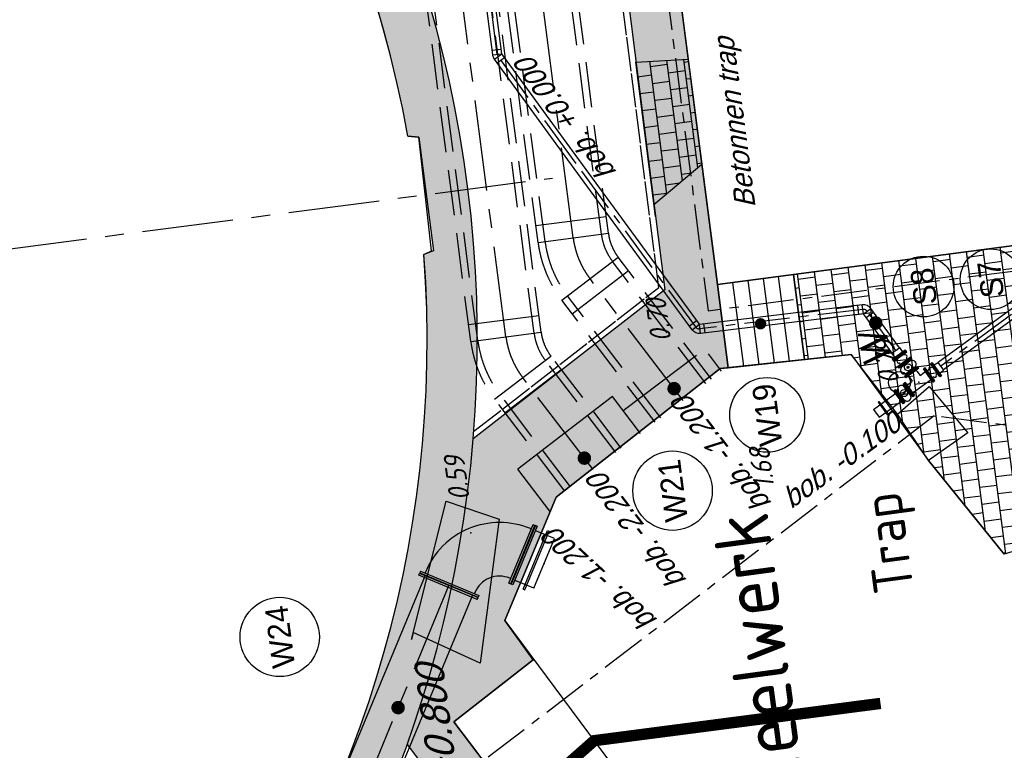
# Model space of a CAD drawing. Extents: x 117893332 to 118394757, y 454959407 to 455669244.
# Tile 190 of 256: x 118210582 to 118227930, y 455223576 to 455236445. Entities that reach past the tile are written whole.
import ezdxf
from ezdxf.enums import TextEntityAlignment as Align

# ---------------------------------------------------------------- set-up
doc = ezdxf.new("R2010")
doc.units = 0
doc.header["$LTSCALE"] = 200
for name, pattern in [('DASHED', [19.05, 12.7, -6.35]), ('Tauw_HIDDEN2', [5.6, 4, -1.6]), ('Tauw_L_Center1', [13, 8, -1.67, 1.66, -1.67]), ('Tauw_L_Center2', [6.499, 4, -0.833, 0.833, -0.833]), ('TAUW_OPSLUITBAND_mm', [3.2, 3, -0.2]), ('Tauw_Stramien', [13, 8, -1.67, 1.66, -1.67])]:
    doc.linetypes.add(name, pattern=pattern)
doc.layers.get('0').update_dxf_attribs({"linetype": 'CONTINUOUS'})
for name, color, linetype in [('EL_N_A_EB00----REVISIE~-_-----', 1, 'CONTINUOUS'), ('KABELLOOP', 6, 'CONTINUOUS'), ('LEIDINGLOOP', 6, 'CONTINUOUS'), ('TOPOD22', 6, 'CONTINUOUS'), ('ZU_B_-_AL999---LW_bet1000-125_gw__18_^200~N_-----', 1, 'CONTINUOUS'), ('ZU_B_-_AL999---LW_bet1000-125_gw__20_^200~M_-----', 1, 'CONTINUOUS'), ('ZU_B_-_EL999---LD_pvc160_vbr11~H_-----', 1, 'Tauw_L_Center2'), ('ZU_B_-_EL999---LW_bet1000-125_gw~H_-----', 1, 'Tauw_L_Center1'), ('ZU_B_-_EL999---LW_bet1000-125_gw~W_-----', 8, 'Tauw_HIDDEN2'), ('ZU_B_-_JB00----ZME_tekst__50_^200~-_-----', 2, 'CONTINUOUS'), ('ZU_B_-_MB0090--MAAIVELD_DUN~-_001--', 1, 'CONTINUOUS'), ('ZU_B_-_ML999---LW_bet1000-125_gw__20_^200~M_-----', 1, 'CONTINUOUS'), ('ZU_B_-_XX------extern-TEK-T19', 231, 'CONTINUOUS'), ('ZU_B_A_EL990---L__GY-FM150_pn10~W_-----', 9, 'CONTINUOUS'), ('ZU_B_A_EL999---L__GY-AFSLUITER-150_pn10~W_-----', 9, 'CONTINUOUS'), ('ZU_B_D_EB00----ONDERDEEL~-_-----', 7, 'CONTINUOUS'), ('ZU_B_N_MB00X---ALG_Stramien~-_-----', 6, 'Tauw_Stramien'), ('ZU_N_-_AB00--E-BETON__18_^200~-_-----', 7, 'CONTINUOUS'), ('ZU_N_-_AL999---LS_pvc160_vbr11__20_^200~M_-----', 7, 'CONTINUOUS'), ('ZU_N_-_AL999---LS_pvc160_zbr34__18_^200~N_-----', 7, 'CONTINUOUS'), ('ZU_N_-_AL999---LS_pvc160_zbr34__20_^200~M_-----', 7, 'CONTINUOUS'), ('ZU_N_-_AL999---LW_gvk900_pgr05__18_^200~N_-----', 7, 'CONTINUOUS'), ('ZU_N_-_AL999---LW_gvk900_vgr05__20_^200~M_-----', 7, 'CONTINUOUS'), ('ZU_N_-_EL999---LB_PE-110_sdr00~H_-----', 2, 'Tauw_L_Center2'), ('ZU_N_-_EL999---LS_pvc160_vbr11~H_-----', 2, 'Tauw_L_Center2'), ('ZU_N_-_EL999---LS_pvc160_vbr11~W_-----', 8, 'CONTINUOUS'), ('ZU_N_-_EL999---LS_pvc160_zbr34~H_-----', 2, 'Tauw_L_Center2'), ('ZU_N_-_EL999---LS_pvc160_zbr34~W_-----', 8, 'CONTINUOUS'), ('ZU_N_-_EL999---LW_gvk900_pgr05~H_-----', 2, 'Tauw_L_Center1'), ('ZU_N_-_EL999---LW_gvk900_pgr05~W_-----', 2, 'CONTINUOUS'), ('ZU_N_-_ML999---LS_pvc160_vbr11__20_^200~M_-----', 7, 'CONTINUOUS'), ('ZU_N_-_ML999---LS_pvc160_zbr34__20_^200~M_-----', 7, 'CONTINUOUS'), ('ZU_N_-_ML999---LW_gvk900_vgr05__20_^200~M_-----', 7, 'CONTINUOUS'), ('ZU_N_-_TVRH----tekst__25_^200~-_-----', 253, 'CONTINUOUS'), ('ZU_N_A_EB00--E-BETON~-_-----', 7, 'CONTINUOUS'), ('ZU_N_A_EL990---LW_GY-FM900_pn10~W_-----', 8, 'CONTINUOUS'), ('ZU_N_A_EL999---L__GY-AFSLUITER-150_pn10~W_-----', 8, 'CONTINUOUS'), ('ZU_N_A_EL999---L__GY-PEvv150-160_pn10~W_-----', 8, 'CONTINUOUS'), ('ZU_N_A_EL999---L__GY-RU-NT-150_pn10~W_-----', 8, 'CONTINUOUS'), ('ZU_N_A_EL999---LW_GY-DN900_pn10~W_-----', 8, 'CONTINUOUS'), ('ZU_N_A_EL999---LW_GY-Q900_pn10~W_-----', 8, 'CONTINUOUS'), ('ZU_N_A_EV00----_Opsluitband_100x200~Z_-----', 253, 'TAUW_OPSLUITBAND_mm'), ('ZU_N_A_EV02----_kant verharding ov betontegels-halfsteensverband~k_-----', 253, 'CONTINUOUS'), ('ZU_N_A_HV01----_arcering verharding gv asfalt~v_-----', 253, 'CONTINUOUS'), ('ZU_N_A_HV01----_arcering verharding ov grind~v_-----', 253, 'CONTINUOUS'), ('ZU_N_A_HV02----_arcering verharding ov betontegels-halfsteensverband~v_-----', 253, 'CONTINUOUS'), ('ZU_N_A_HV02----molgoot ov betonstraatsteen~v_-----', 253, 'CONTINUOUS'), ('ZU_N_A_HV02AAR-_arcering verharding ov betontegels-halfsteensverband~s_-----', 253, 'CONTINUOUS')]:
    doc.layers.add(name, color=color, linetype=linetype)
doc.layers.add('INFO', color=6, linetype='CONTINUOUS', plot=False)
doc.styles.add('ISO', font='ISO')
doc.styles.add('ROMANS', font='romans')
doc.styles.add('TAUW-ISOCP', font='tcb_isocp.shx')
doc.styles.add('tcb_isocp', font='tcb_isocp.shx')
pattern_1 = [(97.4163, (118248804.68, 455213277.58), (-297.4903, -38.7234), []), (187.4163, (118248804.68, 455213277.58), (38.7234, -297.4903), [300, -300]), (187.4163, (118248785.3, 455213426.33), (38.7234, -297.4903), [-300, 300])]

# ---------------------------------------------------------------- blocks, each defined once
blk = doc.blocks.new('meAF150T-Z')
for p, q in [((-210, 104), (-207, 108)), ((-210, -104), (-210, 104)), ((-207, 108), (-207, 142)), ((-207, 142), (-191, 142)), ((-207, -108), (-207, 108)), ((-191, 142), (-191, -142)), ((-186, 91), (-175, 89)), ((-175, 89), (-175, -81)), ((-35, 89), (-24, 91)), ((-35, 89), (-35, -81)), ((-19, -142), (-19, 142)), ((-19, 142), (-3, 142)), ((-3, 142), (-3, 108)), ((-3, 108), (-3, -108)), ((-3, 108), (0, 104)), ((0, 104), (0, -104)), ((-207, -108), (-210, -104)), ((-207, -142), (-207, -108)), ((-191, -142), (-207, -142)), ((-175, -89), (-186, -91)), ((-24, -91), (-35, -89)), ((-3, -142), (-19, -142)), ((0, -104), (-3, -108)), ((-3, -108), (-3, -142))]:
    blk.add_line(p, q)
blk.add_lwpolyline([(-120, 15), (-90, 15), (-90, -15), (-120, -15)], close=True)
blk.add_circle((-105, 0), 61.8)
for centre, radius, start, end in [((-185, 97), 6, 180, 256.3995), ((-105, 89), 70, 0, 180), ((-25, 97), 6, 283.6005, 0), ((-185, -97), 6, 103.6005, 180), ((-105, -81), 70, 180, 0), ((-25, -97), 6, 0, 76.3995)]:
    blk.add_arc(centre, radius, start, end)
for p in [(-210, 0), (-105, 159), (0, 0)]:
    blk.add_point(p)
blk = doc.blocks.new('_PE150160')
at = {"color": 0}
for p, q in [((0, 104.5), (0, -104.5)), ((3, 142.5), (3, -142.5)), ((19, 142.5), (3, 142.5)), ((19, 142.5), (19, -142.5)), ((19, 85), (106, 85)), ((39, 85), (19, 85)), ((106, 85), (106, -85)), ((19, -142.5), (3, -142.5)), ((19, -85), (106, -85)), ((39, -85), (19, -85))]:
    blk.add_line(p, q, dxfattribs=at)
blk.add_point((0, 0), dxfattribs=at)
blk = doc.blocks.new('_NT1-150')
at = {"color": 0}
for p, q in [((0, 142.5), (0, -142.5)), ((0, 142.5), (18, 142.5)), ((18, 142.5), (18, -142.5)), ((18, 75), (47, 75)), ((103, 75), (132, 75)), ((132, 142.5), (132, -142.5)), ((132, 142.5), (150, 142.5)), ((150, 142.5), (150, -142.5)), ((0, -142.5), (18, -142.5)), ((18, -75), (47, -75)), ((103, -75), (132, -75)), ((132, -142.5), (150, -142.5))]:
    blk.add_line(p, q, dxfattribs=at)
for centre, start, end in [((75, 75), 0, 180), ((75, -75), 180, 0)]:
    blk.add_arc(centre, 28, start, end, dxfattribs=at)
for p in [(0, 0), (150, 0)]:
    blk.add_point(p, dxfattribs=at)
blk = doc.blocks.new('_TFNW900')
at = {"color": 0}
for p, q in [((-37.5, 557.5), (-5, 557.5)), ((-37.5, -557.5), (-37.5, 557.5)), ((-5, 507), (-5, 557.5)), ((-37.5, 475), (-36.5, 475)), ((0, 502), (-5, 507)), ((0, -502), (0, 502)), ((-37.5, -475), (-36.5, -475)), ((0, -502), (-5, -507)), ((-5, -557.5), (-5, -507)), ((-37.5, -557.5), (-5, -557.5))]:
    blk.add_line(p, q, dxfattribs=at)
blk.add_point((0, 0), dxfattribs=at)
blk = doc.blocks.new('FNZ900')
for p, q in [((-557.5, 37.5), (557.5, 37.5)), ((-557.5, 37.5), (-557.5, 5)), ((-557.5, 5), (557.5, 5)), ((-502, 0), (502, 0)), ((-472.5, 57.5), (-472.5, 37.5)), ((472.5, 57.5), (472.5, 37.5)), ((557.5, 37.5), (557.5, 5))]:
    blk.add_line(p, q)
blk.add_point((0, 0))
blk = doc.blocks.new('_QNW900s')
for radius in [1415, 470]:
    blk.add_arc((942.5, -942.5), radius, 90, 180)
blk.add_point((0, 0))
at = {"rotation": 90}
blk.add_blockref('FNZ900', (1000, 0), dxfattribs=at)
blk.add_blockref('FNZ900', (0, -1000))
blk = doc.blocks.new('_FMNW900(400)')
at = {"color": 0}
for p, q in [((133.75, 557.5), (133.75, -557.5)), ((166.25, 557.5), (133.75, 557.5)), ((166.25, 557.5), (166.25, -557.5)), ((362.5, -557.5), (362.5, 557.5)), ((362.5, 557.5), (395, 557.5)), ((395, -557.5), (395, 557.5)), ((0, 472.5), (0, -472.5)), ((0, 472.5), (342.5, 472.5)), ((342.5, 472.5), (362.5, 472.5)), ((400, -502), (400, 502)), ((0, -472.5), (342.5, -472.5)), ((342.5, -472.5), (362.5, -472.5)), ((166.25, -557.5), (133.75, -557.5)), ((362.5, -557.5), (395, -557.5))]:
    blk.add_line(p, q, dxfattribs=at)
for p in [(0, 0), (400, 0)]:
    blk.add_point(p, dxfattribs=at)
blk = doc.blocks.new('FNZ150')
for p, q in [((-142.5, 19), (142.5, 19)), ((-142.5, 19), (-142.5, 3)), ((-142.5, 3), (142.5, 3)), ((-104.5, 0), (104.5, 0)), ((-85, 39), (-85, 19)), ((85, 39), (85, 19)), ((142.5, 19), (142.5, 3))]:
    blk.add_line(p, q)
blk.add_point((0, 0))
blk = doc.blocks.new('_T150-150')
for p, q in [((-85, 181), (-85, 85)), ((85, 181), (85, 85)), ((-181, 85), (-85, 85)), ((85, 85), (181, 85)), ((-181, -85), (181, -85))]:
    blk.add_line(p, q)
blk.add_point((0, 0))
for p, rotation in [((0, 220), 180), ((-220, 0), 270), ((220, 0), 90)]:
    blk.add_blockref('FNZ150', p, dxfattribs=dict(rotation=rotation))
blk = doc.blocks.new('45')
at = {"linetype": 'Continuous'}
blk.add_circle((0, 0), 0.767, dxfattribs=at)
at = {"linetype": 'Continuous', "style": 'ROMANS'}
blk.add_text('w', height=3, rotation=180, dxfattribs=at).set_placement((-1.41, -0.217))
blk = doc.blocks.new('A$C051E189E')
at = {"layer": 'LEIDINGLOOP', "linetype": 'DASHED', "const_width": 200}
blk.add_lwpolyline([(-16327, -21637), (32378, -21637), (36081, -27122), (36081, -32210)], dxfattribs=at)
blk = doc.blocks.new('A$C6DFC50BF')
at = {"layer": 'KABELLOOP', "linetype": 'DASHED', "const_width": 200}
blk.add_lwpolyline([(-16327, -21637), (32378, -21637), (36081, -27122), (36081, -32210)], dxfattribs=at)

msp = doc.modelspace()

# ---------------------------------------------------------------- hatches: boundary and pattern name
at = {"layer": 'ZU_N_A_HV01----_arcering verharding gv asfalt~v_-----'}
h = msp.add_hatch(dxfattribs=at)
h.set_pattern_fill('ASFALT', color=256, scale=3000)
h.set_pattern_definition([(157.41631, (118248804.68, 455213277.6), (-144.0122, -346.24485), []), (217.41631, (118248804.68, 455213277.6), (227.85075, -297.8406), [])])
h.paths.add_polyline_path([(118253562.5, 455173882.8, -0.413671), (118245855.8, 455163886.8), (118232779.4, 455162183.4, -0.2396014), (118226539.3, 455164396.4), (118222931.6, 455163926.7), (118222383.7, 455168135.5), (118218106.9, 455167574.6), (118214434.7, 455164219.5), (118215506.4, 455155986.2), (118286398.3, 455165214), (118285827.7, 455169598.1), (118269443.6, 455167465.5, -0.4142136), (118257765.8, 455176453.3), (118256227.9, 455188268.7, -0.4142136), (118265215.7, 455199946.5), (118292266.1, 455203467.5), (118291600.1, 455208584.4), (118288512.1, 455208182.4, -0.4142136), (118286360.3, 455209838.5), (118282082.5, 455242702.4), (118277103.6, 455242054.3, -0.4142136), (118269661, 455247782.5), (118267518.7, 455264240.6), (118262945.7, 455263645.4), (118267639.6, 455227475.9), (118267223.1, 455227422), (118267223.1, 455227421.8), (118252708.4, 455225559), (118252749.8, 455225241.2), (118251437.4, 455225070.9), (118250715, 455230620.6), (118243327.3, 455287376.9), (118243629.7, 455287416.2), (118243124.4, 455290872.4), (118240928.7, 455307740.1, -0.4142135), (118245603.8, 455313814.3), (118274546.5, 455317581.7), (118274030.2, 455321548.3), (118245583.3, 455317845.4, -0.4142136), (118239509, 455322520.5), (118233549.8, 455368302.3, 0.4142136), (118222813.3, 455376565.6), (118207809.9, 455374612.7, 0.4142136), (118199546.6, 455363876.2), (118205505.9, 455318094.4, -0.4142124), (118200830.9, 455312020.1), (118163460.6, 455307155.6), (118165370.9, 455292480.2), (118168069.6, 455292831.5), (118168020.6, 455293207.6, -0.4142129), (118177008.5, 455304885.4), (118193278.4, 455307003.2, -0.1343417), (118196112.3, 455306610.7), (118204322.8, 455303093.5), (118205538.1, 455305921.5, -0.2648124), (118209818.1, 455309156.2), (118230144.2, 455311802, -0.4142136), (118236218.5, 455307127), (118240860.1, 455271468.1, -0.4142136), (118236185, 455265393.9), (118214173, 455262528.6), (118214897.7, 455256960.6, -0.4142136), (118212810.3, 455254248.5), (118211683.3, 455254101.8), (118212034, 455251407.1), (118215577.2, 455248630.1), (118219142.1, 455249094.1), (118218436.6, 455254511.8, -0.4142294), (118220524, 455257224), (118236969.8, 455259364.7, -0.414213), (118243044, 455254689.7), (118246252.7, 455230039.7)])
h.paths.add_polyline_path([(118261528.7, 455214269.2, -0.4142136), (118263616.1, 455216981.4), (118275257.9, 455218496.7, -0.4142136), (118277970, 455216409.4), (118278976.7, 455208675.7, -0.4142136), (118276889.3, 455205963.6), (118274097.8, 455205600.3, -0.4142136), (118272506.4, 455206825.1), (118272485.3, 455206987.6), (118269242.6, 455206565.5), (118269263.8, 455206403, -0.4142136), (118268038.9, 455204811.6), (118265247.5, 455204448.2, -0.4142136), (118262535.4, 455206535.6)], flags=16)
h.paths.add_polyline_path([(118241537.9, 455300913.5), (118240100, 455300726.2), (118239912.7, 455302164.1), (118241350.6, 455302351.4)], flags=16)
h.paths.add_polyline_path([(118240440.7, 455309039.9), (118239002.9, 455308852.6), (118238815.6, 455310290.4), (118240253.4, 455310477.7)], flags=16)
h.paths.add_polyline_path([(118229627.9, 455315768.6), (118215546.7, 455313935.7, -0.4142136), (118209472.4, 455318610.7), (118204138, 455359592.1, -0.4142395), (118213125.7, 455371270.9), (118217290.6, 455371813, -0.4142136), (118228968.4, 455362825.1), (118234303, 455321842.8, -0.4142136)], flags=16)
h.paths.add_polyline_path([(118229573.7, 455316185), (118215492.5, 455314352.1, -0.4142136), (118209888.9, 455318664.9), (118204554.5, 455359646.4, -0.41424), (118213180, 455370854.4), (118217344.8, 455371396.5, -0.4142136), (118228551.9, 455362770.9), (118233886.5, 455321788.6, -0.4142136)], flags=0)
h.paths.add_polyline_path([(118232786.1, 455366810.1), (118231546.6, 455366648.6), (118231359.3, 455368086.5), (118232598.8, 455368248)], flags=0)
at = {"layer": 'ZU_N_A_HV01----_arcering verharding ov grind~v_-----'}
h = msp.add_hatch(dxfattribs=at)
h.set_pattern_fill('BETONTEGELSHALF', color=256, scale=1200)
h.set_pattern_definition([(97.4163, (118248804.68, 455213277.6), (-356.9884, -46.4681), [360, 0]), (187.4163, (118248804.68, 455213277.6), (-46.4681, 356.9884), [360, -360]), (187.4163, (118248424.45, 455213409.6), (-46.4681, 356.9884), [360, -360]), (97.4163, (118248626.18, 455213254.35), (-356.9884, -46.4681), [360, 0])])
h.paths.add_polyline_path([(118200802, 455302420.9), (118198511.6, 455303421.6), (118199145.9, 455304854.2), (118198306.6, 455305213.8), (118197382.4, 455303095.1, 0.4192254), (118170441.8, 455289326.6), (118168557.7, 455289081.4), (118169614.5, 455280963), (118170454.8, 455281078.3, -53.7292087), (118170651.4, 455279579.4), (118169809.3, 455279466.3), (118169870.2, 455278998.2, 0.3918791), (118192972.4, 455261879.9, 0.0746823), (118199066.6, 455263484), (118200598.7, 455251713.6, 0.074943), (118194298.8, 455251694.8, 0.1709836), (118181916.1, 455245069.7), (118180796.6, 455245862.4), (118180020.8, 455244852.2), (118178738.2, 455243182.2), (118179783.3, 455242311.6, 0.413518), (118185962.3, 455213107, 0.1098393), (118194551, 455209880.8), (118195081.3, 455205807.1), (118193855.9, 455205647.6), (118193809.7, 455205117.1, 0.3611199), (118177310.3, 455183679.5), (118176809.2, 455183499), (118177283.5, 455179855.7), (118177814, 455179809.5, 0.3611199), (118199251.6, 455163310.1), (118199432.1, 455162809), (118203075.4, 455163283.3), (118203121.6, 455163813.8, 0.3611199), (118219621.1, 455185251.4), (118220122.1, 455185431.9), (118219647.8, 455189075.2), (118219117.3, 455189121.4, 0.3611199), (118197679.7, 455205620.9), (118197499.2, 455206121.9), (118196271.2, 455205962), (118195779, 455209743.5, 0.0471511), (118199755.8, 455209792, 0.3598318), (118218572.7, 455229059.5, 0.3785073), (118201837.6, 455251492.7), (118201348.9, 455255247.4), (118201348.9, 455255247.4), (118200697, 455260255.2), (118200207.5, 455264015.7, 0.5816597), (118202100, 455300845.4), (118203062.9, 455303176.3), (118201413.1, 455303897)])
h.paths.add_polyline_path([(118217422.5, 455234392.4), (118217614.8, 455234374.6), (118217870.6, 455232375.2), (118217704.9, 455232307.2, -0.3827551), (118201191.5, 455210894.1), (118201189.2, 455210733.2), (118199170, 455210456.3), (118199070.5, 455210630.6, -0.3827127), (118177563.8, 455227173.4), (118177396.8, 455227173.2), (118177112.6, 455229235.6), (118177280, 455229303.8, -0.1750201), (118180975.6, 455242489.7), (118179978.9, 455243320.1), (118180983, 455244627.6), (118182048.4, 455243873.2, -0.1731812), (118193877.8, 455250727.9), (118193890.4, 455250849.7), (118196004.5, 455251155), (118196021.4, 455251034.8, -0.3835888)], flags=16)
h.paths.add_polyline_path([(118196897.8, 455205136), (118197059.6, 455204686.6, -0.3794767), (118218373, 455188282.8), (118218848.8, 455188241.4), (118219136.2, 455186033.4), (118218686.8, 455185871.5, -0.3794767), (118202283, 455164558.2), (118202241.6, 455164082.3), (118200033.6, 455163794.9), (118199871.7, 455164244.3, -0.3794767), (118178558.4, 455180648.1), (118178082.5, 455180689.5), (118177795.1, 455182897.6), (118178244.5, 455183059.4, -0.3794767), (118194648.3, 455204372.8), (118194689.7, 455204848.6)], flags=16)
at = {"layer": 'ZU_N_A_HV02----_arcering verharding ov betontegels-halfsteensverband~v_-----'}
h = msp.add_hatch(dxfattribs=at)
h.set_pattern_fill('TEGELS', color=256, scale=1200, style=0)
h.set_pattern_definition(pattern_1)
h.paths.add_polyline_path([(118224214.6, 455231957.2), (118224409.7, 455230458.2), (118225229, 455230546.4), (118226594.1, 455228682), (118227930, 455227029.9, -0.0104397), (118229634, 455227524.8), (118229628.4, 455227549.1), (118229056.7, 455231940.9), (118238694.7, 455233195.5), (118238608.7, 455233855.8), (118232603.6, 455233063.7)])
at = {"layer": 'ZU_N_A_HV02----molgoot ov betonstraatsteen~v_-----'}
h = msp.add_hatch(dxfattribs=at)
h.set_pattern_fill('BRICK', color=256, scale=33.07086)
h.set_pattern_definition([(97.41631, (118248804.68, 455213277.58), (-208.2432, -27.10636), []), (187.4163, (118248804.68, 455213277.6), (54.2127, -416.4864), [210, -210]), (187.4163, (118248777.57, 455213485.83), (54.2127, -416.4864), [-210, 210])])
h.paths.add_polyline_path([(118236130.8, 455265810.4), (118213702.3, 455262890.9), (118213756.5, 455262474.4), (118214481.2, 455256906.4, -0.4142136), (118212756.1, 455254665), (118211212.6, 455254464), (118211639.7, 455251182.5), (118215456.8, 455248190.8), (118219612.8, 455248731.8), (118218853.1, 455254566, -0.4142295), (118220578.2, 455256807.5), (118237024, 455258948.2, -0.4142136), (118242627.6, 455254635.5), (118245836.2, 455229985.5), (118253115.1, 455174065.7, -0.4217249), (118245799.5, 455164303), (118232725.2, 455162599.9, -0.2477246), (118226700.8, 455164841), (118223293.5, 455164399.8), (118222746, 455168606.4), (118217921.3, 455167973.9), (118213990, 455164382.1), (118215144.2, 455155515.5), (118286452.5, 455164797.5), (118286398.3, 455165214), (118215506.4, 455155986.2), (118214434.7, 455164219.5), (118218106.9, 455167574.6), (118222383.7, 455168135.5), (118222931.6, 455163926.7), (118226539.3, 455164396.4, 0.2396014), (118232779.4, 455162183.4), (118245855.8, 455163886.8, 0.413671), (118253562.5, 455173882.8), (118246252.7, 455230039.7), (118243044, 455254689.7, 0.414213), (118236969.8, 455259364.7), (118220524, 455257224, 0.4142294), (118218436.6, 455254511.8), (118219142.1, 455249094.1), (118215577.2, 455248630.1), (118212034, 455251407.1), (118211683.3, 455254101.8), (118212810.3, 455254248.5, 0.4142136), (118214897.7, 455256960.6), (118214173, 455262528.6), (118236185, 455265393.9, 0.4142136), (118240860.1, 455271468.1), (118236218.5, 455307127, 0.4142136), (118230144.2, 455311802), (118209818.1, 455309156.2, 0.2648124), (118205538.1, 455305921.5), (118204322.8, 455303093.5), (118196112.3, 455306610.7, 0.1343417), (118193278.4, 455307003.2), (118177008.5, 455304885.4, 0.4142129), (118168020.6, 455293207.6), (118168069.6, 455292831.5), (118168486.1, 455292885.7), (118168437.1, 455293261.8, -0.4142129), (118177062.7, 455304468.9), (118193332.6, 455306586.7, -0.1343417), (118195946.9, 455306224.6), (118199133.4, 455304859.6), (118204543.5, 455302542), (118205924.4, 455305755.6, -0.2648231), (118209872.9, 455308739.8), (118222173, 455310340.9), (118230198.4, 455311385.5, -0.4142144), (118235802, 455307072.8), (118240443.6, 455271413.9, -0.4142136)])
h = msp.add_hatch(dxfattribs=at)
h.set_pattern_fill('TEGELS', color=256, scale=1200)
h.set_pattern_definition([(97.4163, (118248804.68, 455213277.58), (-297.4903, -38.7234), []), (187.4163, (118248804.68, 455213277.58), (38.7234, -297.4903), [300, -300]), (187.4163, (118248785.3, 455213426.33), (38.7234, -297.4903), [-300, 300])])
h.paths.add_polyline_path([(118219035.7, 455254957.2), (118218991, 455254951.2, 0.0495672), (118219002.2, 455254585.5), (118219781, 455248602.4), (118220765.3, 455241070.4), (118221948.9, 455231686), (118218572.7, 455229059.5, -0.0653972), (118217407, 455223679.5), (118219731.2, 455220603.8, 0.1438304), (118218485.3, 455212654.1), (118221106.4, 455192524.4), (118219974.2, 455192377.1), (118220527.7, 455188124.5), (118219784.2, 455188027.7), (118219900.4, 455187135.3), (118221776.2, 455187379.4), (118224205.8, 455168947.8), (118224210.6, 455168948.4), (118224577.7, 455166127.9), (118225457.7, 455166242.4), (118225150.5, 455168612.1), (118224181.5, 455175966.1), (118222512.4, 455188696.2), (118221448.4, 455188561.6), (118221213.8, 455190029.4), (118221364.6, 455190051.1), (118221161.9, 455191624.1), (118222115, 455191748.2), (118219377.7, 455212771, -0.1899943), (118221772, 455222305.3), (118221216.6, 455223053.9), (118219786.8, 455222023), (118218233.1, 455224079.2), (118219630.1, 455225169.1), (118219132.6, 455225862.7), (118220033.9, 455228032.5), (118222924.6, 455230298.4), (118223067.1, 455230313.8), (118222876.2, 455231780.7), (118221655.3, 455241205.8), (118220134.5, 455252840.3), (118220045.9, 455254184.2), (118234267.7, 455256084.2), (118234151.4, 455256976.7), (118230009.7, 455256423.4)])
at = {"layer": 'ZU_N_A_HV02AAR-_arcering verharding ov betontegels-halfsteensverband~s_-----'}
h = msp.add_hatch(dxfattribs=at)
h.set_pattern_fill('TEGELS', color=256, scale=1200, style=0)
h.set_pattern_definition(pattern_1)
h.paths.add_polyline_path([(118221784, 455232976.2), (118221436, 455235699.4), (118222362.1, 455235749.6), (118222602.4, 455233893.9), (118221757.4, 455233184.3)])

# ---------------------------------------------------------------- linework, layer by layer
at = {"layer": 'INFO'}
for points in [[(118221784, 455232976.2), (118221436, 455235699.4), (118222362.1, 455235749.6), (118222602.4, 455233893.9), (118221757.4, 455233184.3)], [(118217483.9, 455225528.7), (118218094.6, 455227965.4), (118219027.3, 455227647.1), (118218697.9, 455225112.7), (118217514.4, 455225650.6)]]:
    msp.add_lwpolyline(points, close=True, dxfattribs=at)
at = {"layer": 'ZU_B_-_EL999---LD_pvc160_vbr11~H_-----'}
msp.add_lwpolyline([(118245546.1, 455229306.4), (118236636.8, 455228145.8), (118226696.8, 455229468.3), (118217484.3, 455222419.2)], dxfattribs=at)
at = {"layer": 'ZU_B_-_EL999---LW_bet1000-125_gw~H_-----'}
for points in [[(118222274.2, 455229735.4), (118220630.4, 455231883.7, -0.1316525), (118220334.2, 455232601.5), (118219342.6, 455240214.1, 0.0329087), (118219304.3, 455240407.6), (118218825.3, 455242200.3)], [(118220685.9, 455228520), (118219445.6, 455230141, -0.1316525), (118219149.4, 455230858.7), (118218010.4, 455239602.9)]]:
    msp.add_lwpolyline(points, format="xyb", dxfattribs=at)
at = {"layer": 'ZU_B_-_EL999---LW_bet1000-125_gw~W_-----', "linetype": 'Continuous'}
for p, q in [((118219675.7, 455232818.3), (118220915.3, 455232979.7)), ((118219714.5, 455232520.8), (118220954, 455232682.2)), ((118220134, 455231504), (118221126.8, 455232263.5)), ((118220316.3, 455231265.7), (118221309.1, 455232025.3)), ((118218490.9, 455231075.5), (118219730.4, 455231236.9)), ((118218529.7, 455230778), (118219769.2, 455230939.5)), ((118218949.2, 455229761.2), (118219942, 455230520.8)), ((118219131.5, 455229522.9), (118220124.3, 455230282.5))]:
    msp.add_line(p, q, dxfattribs=at)
at = {"layer": 'ZU_B_-_EL999---LW_bet1000-125_gw~W_-----'}
for points in [[(118222671.3, 455230039.2), (118221027.5, 455232187.6, -0.1316525), (118220830.1, 455232666.1), (118219838.4, 455240278.7, 0.0329087), (118219787.4, 455240536.7), (118219308.3, 455242329.4)], [(118222770.6, 455230115.2), (118221126.8, 455232263.5, -0.1316525), (118220954, 455232682.2), (118219962.4, 455240294.9, 0.0329087), (118219908.1, 455240569), (118219429.1, 455242361.7)], [(118221777.9, 455229355.6), (118220134, 455231504, -0.1316525), (118219714.5, 455232520.8), (118218722.8, 455240133.4, 0.0329087), (118218700.5, 455240246.3), (118218221.5, 455242038.9)], [(118221877.1, 455229431.6), (118220233.3, 455231579.9, -0.1316525), (118219838.4, 455232536.9), (118218846.8, 455240149.6, 0.0329087), (118218821.3, 455240278.6), (118218342.2, 455242071.2)], [(118221083, 455228823.9), (118219842.7, 455230444.8, -0.1316525), (118219645.2, 455230923.3), (118218506.2, 455239667.5)], [(118221182.2, 455228899.8), (118219942, 455230520.8, -0.1316525), (118219769.2, 455230939.5), (118218630.1, 455239683.6)], [(118220189.5, 455228140.2), (118218949.2, 455229761.2, -0.1316525), (118218529.7, 455230778), (118217390.6, 455239522.2)], [(118220288.8, 455228216.2), (118219048.5, 455229837.1, -0.1316525), (118218653.6, 455230794.1), (118217514.6, 455239538.3)]]:
    msp.add_lwpolyline(points, format="xyb", dxfattribs=at)
at = {"layer": 'ZU_B_-_ML999---LW_bet1000-125_gw__20_^200~M_-----', "flags": 128}
for points in [[(118222112.6, 455229946.6, 0, 0, 0), (118221997.1, 455229979.2, 0, 91.8, 0), (118222005.9, 455229976.7, 91.8, 169.7, 0), (118222031, 455229969.6, 169.7, 221.7, 0), (118222068.5, 455229959, 221.7, 240, 0), (118222112.6, 455229946.6, 240, 221.7, 0), (118222156.8, 455229934.1, 221.7, 169.7, 0), (118222194.3, 455229923.5, 169.7, 91.8, 0), (118222219.3, 455229916.5, 91.8, 0, 0), (118222228.1, 455229914, 0, 0, 0), (118222112.6, 455229946.6, 0, 0, 0), (118223117.7, 455229663.1, 0, 0, 0)], [(118220531.1, 455228722.2, 0, 0, 0), (118220418.6, 455228763.8, 0, 91.8, 0), (118220427.1, 455228760.6, 91.8, 169.7, 0), (118220451.5, 455228751.6, 169.7, 221.7, 0), (118220488.1, 455228738.1, 221.7, 240, 0), (118220531.1, 455228722.2, 240, 221.7, 0), (118220574.2, 455228706.3, 221.7, 169.7, 0), (118220610.8, 455228692.9, 169.7, 91.8, 0), (118220635.1, 455228683.9, 91.8, 0, 0), (118220643.7, 455228680.7, 0, 0, 0), (118220531.1, 455228722.2, 0, 0, 0), (118221428.7, 455228391, 0, 0, 0)]]:
    msp.add_lwpolyline(points, format="xyseb", dxfattribs=at)
at = {"layer": 'ZU_B_-_ML999---LW_bet1000-125_gw__20_^200~M_-----'}
for centre, radius in [((118223751.6, 455229484.2), 658.6), ((118222084.9, 455228148.8), 699.5)]:
    msp.add_circle(centre, radius, dxfattribs=at)
at = {"layer": 'ZU_B_A_EL990---L__GY-FM150_pn10~W_-----'}
for p, q in [((118225980.3, 455229909.4), (118225993.2, 455229918.8)), ((118226148.3, 455229679.2), (118225980.3, 455229909.4)), ((118226161.3, 455229688.6), (118225993.2, 455229918.8)), ((118226141.3, 455229721.1), (118226018, 455229889.9)), ((118225625.7, 455229579.2), (118225998, 455229851.1)), ((118225719.4, 455229718.9), (118225706.5, 455229709.4)), ((118225706.5, 455229709.4), (118225874.6, 455229479.3)), ((118225719.4, 455229718.9), (118225887.5, 455229488.7)), ((118225726, 455229442), (118226098.3, 455229713.8)), ((118225998, 455229851.1), (118226014.2, 455229862.9)), ((118226098.3, 455229713.8), (118226114.4, 455229725.6)), ((118225625.7, 455229579.2), (118225726, 455229442)), ((118226148.3, 455229679.2), (118226161.3, 455229688.6)), ((118225887.5, 455229488.7), (118225874.6, 455229479.3))]:
    msp.add_line(p, q, dxfattribs=at)
for p in [(118226079.6, 455229805.5), (118225675.9, 455229510.6)]:
    msp.add_point(p, dxfattribs=at)
at = {"layer": 'ZU_B_D_EB00----ONDERDEEL~-_-----'}
for p, q in [((118221655.3, 455241205.8), (118222876.2, 455231780.7)), ((118222876.2, 455231780.7), (118242331, 455234346.7)), ((118222506.8, 455230530.6), (118221215.9, 455229555.2)), ((118222950.1, 455230252.5), (118222716.4, 455230557.9)), ((118221024.5, 455229805.4), (118219356.7, 455228529.2)), ((118221519.8, 455229158.1), (118221024.5, 455229805.4)), ((118219921.8, 455227790.7), (118219356.7, 455228529.2))]:
    msp.add_line(p, q, dxfattribs=at)
msp.add_lwpolyline([(118201191.5, 455210894.1, 0.3827551), (118217704.9, 455232307.2), (118217840.7, 455232371.3), (118217614.8, 455234374.6), (118217422.5, 455234392.4, 0.3836711), (118196015.6, 455251034.4)], format="xyb", dxfattribs=at)
for points in [[(118229068, 455227377.6), (118227930, 455227029.9), (118226594.1, 455228682), (118226050.4, 455229498.1), (118225229, 455230546.4), (118222924.6, 455230298.4), (118220033.9, 455228032.5), (118219132.6, 455225862.7)], [(118226050.4, 455229498.1), (118226605.1, 455229986.6), (118227284.6, 455229170.3), (118226594.1, 455228682)], [(118219132.6, 455225862.7), (118219132.6, 455225862.7), (118221772, 455222305.3)], [(118219630.1, 455225169.1), (118218233.1, 455224079.2), (118219786.8, 455222023), (118221243.6, 455223073.4)]]:
    msp.add_lwpolyline(points, dxfattribs=at)
at = {"layer": 'ZU_B_N_MB00X---ALG_Stramien~-_-----'}
msp.add_line((118174074.9, 455227677.4), (118219970.9, 455233654.4), dxfattribs=at)
at = {"layer": 'ZU_N_-_AB00--E-BETON__18_^200~-_-----', "flags": 128}
msp.add_lwpolyline([(118223635.7, 455231088.7, 0, 0, 0), (118223648.7, 455230988.7, 0, 77.1, 0), (118223647.7, 455230996.3, 77.1, 142.6, 0), (118223644.9, 455231018, 142.6, 186.2, 0), (118223640.7, 455231050.4, 186.2, 201.6, 0), (118223635.7, 455231088.7, 201.6, 186.2, 0), (118223630.7, 455231126.9, 186.2, 142.6, 0), (118223626.5, 455231159.4, 142.6, 77.1, 0), (118223623.7, 455231181, 77.1, 0, 0), (118223622.7, 455231188.6, 0, 0, 0), (118223635.7, 455231088.7, 0, 0, 0), (118223417.9, 455232761.6, 0, 0, 0)], format="xyseb", dxfattribs=at)
at = {"layer": 'ZU_N_-_EL999---LB_PE-110_sdr00~H_-----', "flags": 128}
msp.add_lwpolyline([(118218612.2, 455262836.5), (118222714.8, 455231318.4), (118228795.2, 455232109.9), (118229329.3, 455228006.8)], dxfattribs=at)
at = {"layer": 'ZU_N_-_EL999---LS_pvc160_vbr11~H_-----'}
msp.add_lwpolyline([(118250317.6, 455246506.8), (118248943.9, 455246328, 0.4139953), (118248873.1, 455246236.2), (118250334.8, 455234908.9, -0.413497), (118250264.2, 455234817.1), (118229145.4, 455232032, 0.1255619), (118229107.7, 455232016.9), (118226811.3, 455230339.8)], format="xyb", dxfattribs=at)
at = {"layer": 'ZU_N_-_EL999---LS_pvc160_vbr11~W_-----'}
for points in [[(118250307.3, 455246586.1), (118248933.6, 455246407.3, 0.4139953), (118248793.8, 455246225.9), (118250255.5, 455234898.6, -0.413497), (118250253.8, 455234896.4), (118229134.9, 455232111.3, 0.1255619), (118229060.6, 455232081.5), (118226764.1, 455230404.4)], [(118250327.9, 455246427.5), (118248954.2, 455246248.7, 0.4139953), (118248952.5, 455246246.4), (118250414.2, 455234919.2, -0.413497), (118250274.7, 455234737.8), (118229155.8, 455231952.7, 0.1255619), (118229154.9, 455231952.3), (118226858.5, 455230275.2)]]:
    msp.add_lwpolyline(points, format="xyb", dxfattribs=at)
at = {"layer": 'ZU_N_-_EL999---LS_pvc160_zbr34~H_-----'}
msp.add_lwpolyline([(118226018.5, 455230618.3), (118225513.7, 455231309.5, 0.2711626), (118225437.7, 455231342.6), (118222568.2, 455230999, -0.2711626), (118222492.2, 455231032.1), (118220306.7, 455234024.8), (118219011.5, 455235798.2, -0.1261834), (118218996.4, 455235836.1), (118216147.8, 455257848.3, 0.4144503), (118216055.9, 455257919.1), (118210920.5, 455257250.3)], format="xyb", dxfattribs=at)
at = {"layer": 'ZU_N_-_EL999---LS_pvc160_zbr34~W_-----', "linetype": 'Continuous'}
for p, q in [((118218906.8, 455235905.1), (118219065.5, 455235925.7)), ((118218917.1, 455235825.8), (118219075.7, 455235846.3)), ((118218946.9, 455235751), (118219076.1, 455235845.4)), ((118218994.1, 455235686.4), (118219123.3, 455235780.8)), ((118225367.8, 455231253.6), (118225348.8, 455231412.5)), ((118225447.2, 455231263.2), (118225428.2, 455231422)), ((118225449.1, 455231262.3), (118225578.3, 455231356.7)), ((118225496.3, 455231197.7), (118225625.5, 455231292.1)), ((118222380.4, 455231049.5), (118222509.6, 455231143.9)), ((118222427.6, 455230984.9), (118222556.8, 455231079.3)), ((118222577.7, 455230919.6), (118222558.7, 455231078.5)), ((118222657.1, 455230929.1), (118222638.1, 455231088))]:
    msp.add_line(p, q, dxfattribs=at)
at = {"layer": 'ZU_N_-_EL999---LS_pvc160_zbr34~W_-----'}
for points in [[(118226083.1, 455230665.5), (118225578.3, 455231356.7, 0.2711626), (118225428.2, 455231422), (118222558.7, 455231078.5, -0.2711626), (118222556.8, 455231079.3), (118220371.3, 455234072), (118219076.1, 455235845.4, -0.1261834), (118219075.7, 455235846.3), (118216227.2, 455257858.5, 0.4144503), (118216045.6, 455257998.4), (118210910.2, 455257329.6)], [(118225953.9, 455230571.1), (118225449.1, 455231262.3, 0.2711626), (118225447.2, 455231263.2), (118222577.7, 455230919.6, -0.2711626), (118222427.6, 455230984.9), (118220242, 455233977.6), (118218946.9, 455235751, -0.1261834), (118218917.1, 455235825.8), (118216068.5, 455257838, 0.4144503), (118216066.2, 455257839.7), (118210930.9, 455257170.9)]]:
    msp.add_lwpolyline(points, format="xyb", dxfattribs=at)
at = {"layer": 'ZU_N_-_EL999---LW_gvk900_pgr05~H_-----'}
msp.add_lwpolyline([(118218144.5, 455226481.9), (118209466.9, 455205592.4, -0.0216437), (118209423.1, 455205498.6), (118207816.3, 455202414.3)], format="xyb", dxfattribs=at)
at = {"layer": 'ZU_N_-_EL999---LW_gvk900_pgr05~W_-----'}
for points in [[(118217729, 455226654.5), (118209051.4, 455205765, -0.0216437), (118209024, 455205706.5), (118207414.9, 455202617.7)], [(118218560.1, 455226309.3), (118209882.5, 455205419.8, -0.0216437), (118209822.2, 455205290.6), (118208213.1, 455202201.9)]]:
    msp.add_lwpolyline(points, format="xyb", dxfattribs=at)
at = {"layer": 'ZU_N_-_ML999---LS_pvc160_vbr11__20_^200~M_-----'}
msp.add_circle((118227689.9, 455231873.2), 534.9, dxfattribs=at)
at = {"layer": 'ZU_N_-_ML999---LS_pvc160_zbr34__20_^200~M_-----', "flags": 128}
msp.add_lwpolyline([(118225664.4, 455231103.2, 0, 0, 0), (118225568.9, 455231030.6, 0, 91.8, 0), (118225576.1, 455231036.1, 91.8, 169.7, 0), (118225596.8, 455231051.8, 169.7, 221.7, 0), (118225627.9, 455231075.4, 221.7, 240, 0), (118225664.4, 455231103.2, 240, 221.7, 0), (118225701, 455231130.9, 221.7, 169.7, 0), (118225732, 455231154.5, 169.7, 91.8, 0), (118225752.7, 455231170.2, 91.8, 0, 0), (118225760, 455231175.7, 0, 0, 0), (118225664.4, 455231103.2, 0, 0, 0), (118226082.6, 455231420.7, 0, 0, 0)], format="xyseb", dxfattribs=at)
at = {"layer": 'ZU_N_-_ML999---LS_pvc160_zbr34__20_^200~M_-----'}
msp.add_circle((118226508.6, 455231744.2), 534.9, dxfattribs=at)
at = {"layer": 'ZU_N_-_ML999---LW_gvk900_vgr05__20_^200~M_-----', "flags": 128}
msp.add_lwpolyline([(118217249.6, 455224327.5, 0, 0, 0), (118217352.6, 455224265.9, 0, 91.8, 0), (118217344.7, 455224270.6, 91.8, 169.7, 0), (118217322.4, 455224284, 169.7, 221.7, 0), (118217289, 455224303.9, 221.7, 240, 0), (118217249.6, 455224327.5, 240, 221.7, 0), (118217210.1, 455224351, 221.7, 169.7, 0), (118217176.7, 455224371, 169.7, 91.8, 0), (118217154.4, 455224384.3, 91.8, 0, 0), (118217146.5, 455224389, 0, 0, 0), (118217249.6, 455224327.5, 0, 0, 0), (118215764.5, 455225214.4, 0, 0, 0)], format="xyseb", dxfattribs=at)
at = {"layer": 'ZU_N_-_ML999---LW_gvk900_vgr05__20_^200~M_-----'}
msp.add_circle((118215164.5, 455225572.7), 698.8, dxfattribs=at)
at = {"layer": 'ZU_N_A_EB00--E-BETON~-_-----'}
for p, q in [((118222876.2, 455231780.7), (118224214.6, 455231957.2)), ((118223143.9, 455231816), (118223335.6, 455230342.7)), ((118223411.5, 455231851.3), (118223604.1, 455230371.6)), ((118223679.2, 455231886.6), (118223872.7, 455230400.4)), ((118223946.9, 455231921.9), (118224141.2, 455230429.3)), ((118224214.6, 455231957.2), (118224409.7, 455230458.2)), ((118222876.2, 455231780.7), (118223067.1, 455230313.8)), ((118223067.1, 455230313.8), (118224409.7, 455230458.2))]:
    msp.add_line(p, q, dxfattribs=at)
at = {"layer": 'ZU_N_A_EV00----_Opsluitband_100x200~Z_-----'}
msp.add_lwpolyline([(118218583.4, 455229194.6), (118221842.5, 455231729.9), (118220777.5, 455240063.5)], dxfattribs=at)
at = {"layer": 'ZU_N_A_EV02----_kant verharding ov betontegels-halfsteensverband~k_-----'}
for p, q in [((118220765.3, 455241070.4), (118221948.9, 455231686)), ((118217422.5, 455234392.4), (118217614.8, 455234374.6)), ((118217614.8, 455234374.6), (118217870.6, 455232375.2)), ((118232603.6, 455233063.7), (118222876.2, 455231780.7)), ((118217870.6, 455232375.2), (118217704.9, 455232307.2)), ((118224409.7, 455230458.2), (118224214.6, 455231957.2)), ((118221948.9, 455231686), (118218572.7, 455229059.5)), ((118223067.1, 455230313.8), (118225229, 455230546.4)), ((118225229, 455230546.4), (118226594.1, 455228682)), ((118226594.1, 455228682), (118227930, 455227029.9)), ((118219132.6, 455225862.7), (118220033.9, 455228032.5)), ((118219630.1, 455225169.1), (118219132.6, 455225862.7)), ((118218233.1, 455224079.2), (118219630.1, 455225169.1)), ((118219786.8, 455222023), (118218233.1, 455224079.2)), ((118218233.1, 455224079.2), (118218233.1, 455224079.2)), ((118217407, 455223679.5), (118219731.2, 455220603.8))]:
    msp.add_line(p, q, dxfattribs=at)
at = {"layer": 'ZU_N_A_EV02----_kant verharding ov betontegels-halfsteensverband~k_-----', "ltscale": 0.25}
msp.add_line((118220033.9, 455228032.5), (118220033.9, 455228032.5), dxfattribs=at)
at = {"layer": 'ZU_N_A_EV02----_kant verharding ov betontegels-halfsteensverband~k_-----'}
msp.add_lwpolyline([(118220033.9, 455228032.5), (118222924.6, 455230298.4), (118223067.1, 455230313.8), (118222876.2, 455231780.7), (118221655.3, 455241205.8), (118220134.5, 455252840.3), (118220045.9, 455254184.2)], dxfattribs=at)
for centre, radius, start, end in [((118197511, 455230806.4), 21134, 355.2587, 78.18679), ((118197471.4, 455230818), 20268.8, 10.15738, 94.10239), ((118197511, 455230806.4), 20249.5, 280.47209, 4.2505), ((118197511, 455230806.4), 21134, 276.09732, 355.2587), ((118218572.7, 455229059.5), 0, 0, 0)]:
    msp.add_arc(centre, radius, start, end, dxfattribs=at)

# ---------------------------------------------------------------- block references
at = {"layer": 'EL_N_A_EB00----REVISIE~-_-----', "rotation": 97.41631319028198}
for name in ['A$C6DFC50BF', 'A$C051E189E']:
    msp.add_blockref(name, (118198465.7, 455184465.5), dxfattribs=at)
at = {"layer": 'TOPOD22', "xscale": 249.9999999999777, "yscale": 249.9999999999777, "zscale": 249.9999999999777, "rotation": 281.1442929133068}
msp.add_blockref('45', (118226082.9, 455230053.7), dxfattribs=at)
at = {"layer": 'ZU_B_A_EL999---L__GY-AFSLUITER-150_pn10~W_-----', "ltscale": 0.01, "rotation": 216.1406766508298}
msp.add_blockref('meAF150T-Z', (118226079.6, 455229805.5), dxfattribs=at)
at = {"layer": 'ZU_N_A_EL990---LW_GY-FM900_pn10~W_-----', "rotation": 157.4417959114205}
msp.add_blockref('_FMNW900(400)', (118219821, 455226868.3), dxfattribs=at)
at = {"layer": 'ZU_N_A_EL999---L__GY-AFSLUITER-150_pn10~W_-----', "ltscale": 0.01, "rotation": 306.1406795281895}
msp.add_blockref('meAF150T-Z', (118226297.2, 455230236.8), dxfattribs=at)
at = {"layer": 'ZU_N_A_EL999---L__GY-AFSLUITER-150_pn10~W_-----', "ltscale": 0.005, "rotation": 306.0364954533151}
msp.add_blockref('meAF150T-Z', (118226297.2, 455230236.8), dxfattribs=at)
at = {"layer": 'ZU_N_A_EL999---L__GY-PEvv150-160_pn10~W_-----', "ltscale": 0.01}
for p, rotation in [((118226081.3, 455230532.9), 126.1406770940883), ((118226725.7, 455230277.3), 36.14067665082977)]:
    msp.add_blockref('_PE150160', p, dxfattribs=dict(at, rotation=rotation))
at = {"layer": 'ZU_N_A_EL999---L__GY-RU-NT-150_pn10~W_-----', "ltscale": 0.01}
for name, p, rotation in [('_NT1-150', (118226173.3, 455230406.3), 126.1406795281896), ('_NT1-150', (118226173.6, 455230406.6), 126.1406770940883), ('_T150-150', (118226426.9, 455230059.1), 36.14067784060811), ('_NT1-150', (118226725.7, 455230277.3), 216.1406766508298), ('_NT1-150', (118226725.7, 455230277.3), 216.1406778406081)]:
    msp.add_blockref(name, p, dxfattribs=dict(at, rotation=rotation))
at = {"layer": 'ZU_N_A_EL999---LW_GY-DN900_pn10~W_-----', "rotation": 67.4417973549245}
msp.add_blockref('_TFNW900', (118218144.5, 455226481.9), dxfattribs=at)
at = {"layer": 'ZU_N_A_EL999---LW_GY-Q900_pn10~W_-----', "rotation": 337.4417973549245}
msp.add_blockref('_QNW900s', (118218528.1, 455227405.4), dxfattribs=at)

# ---------------------------------------------------------------- texts
at = {"layer": 'ZU_B_-_AL999---LW_bet1000-125_gw__18_^200~N_-----', "style": 'tcb_isocp', "oblique": 20.00024}
for s, rotation, p in [('bob. -1.200', 127.42175, (118223844.9, 455227925.1)), ('bob. -2.200', 127.42174, (118222347.9, 455226566.3))]:
    msp.add_text(s, height=360, rotation=rotation, dxfattribs=at).set_placement(p)
at = {"layer": 'ZU_B_-_AL999---LW_bet1000-125_gw__20_^200~M_-----', "style": 'tcb_isocp'}
for s, p in [('W19', (118223751.6, 455229484.2)), ('W21', (118222084.9, 455228148.8))]:
    msp.add_text(s, height=400, rotation=97.41631, dxfattribs=at).set_placement(p, align=Align.MIDDLE)
at = {"layer": 'ZU_B_-_JB00----ZME_tekst__50_^200~-_-----', "style": 'ISO'}
msp.add_text('Verdeelwerk', height=1000, rotation=97.69665, dxfattribs=at).set_placement((118224685, 455220916))
at = {"layer": 'ZU_B_-_MB0090--MAAIVELD_DUN~-_001--', "style": 'ISO', "oblique": 13.5}
for s, p in [('0.70', (118222062.7, 455230795.4)), ('0.79', (118226082.9, 455230053.7)), ('1.68', (118223882.1, 455228202.5)), ('0.59', (118218513.1, 455227999.2))]:
    msp.add_text(s, height=360, rotation=97.69665, dxfattribs=at).set_placement(p)
at = {"layer": 'ZU_B_-_XX------extern-TEK-T19', "style": 'ISO'}
msp.add_text('Trap', height=700, rotation=97.69665, dxfattribs=at).set_placement((118226338.1, 455226394))
at = {"layer": 'ZU_N_-_AB00--E-BETON__18_^200~-_-----', "style": 'TAUW-ISOCP', "oblique": 20.00024}
msp.add_text('Betonnen trap', height=360, rotation=97.41631, dxfattribs=at).set_placement((118223550, 455233141.8))
at = {"layer": 'ZU_N_-_AL999---LS_pvc160_vbr11__20_^200~M_-----', "style": 'tcb_isocp'}
msp.add_text('S7', height=400, rotation=97.41631, dxfattribs=at).set_placement((118227689.9, 455231873.2), align=Align.MIDDLE)
at = {"layer": 'ZU_N_-_AL999---LS_pvc160_zbr34__18_^200~N_-----', "style": 'tcb_isocp', "oblique": 20.00024}
msp.add_text('bob. +0.000', height=360, rotation=126.14068, dxfattribs=at).set_placement((118221111.8, 455233755.1))
at = {"layer": 'ZU_N_-_AL999---LS_pvc160_zbr34__18_^200~N_-----', "ltscale": 0.005, "style": 'tcb_isocp', "oblique": 20.00024}
msp.add_text('bob. -0.100', height=360, rotation=36.14068, dxfattribs=at).set_placement((118224175, 455227817.6))
at = {"layer": 'ZU_N_-_AL999---LS_pvc160_zbr34__20_^200~M_-----', "style": 'tcb_isocp'}
msp.add_text('S8', height=400, rotation=97.41631, dxfattribs=at).set_placement((118226508.6, 455231744.2), align=Align.MIDDLE)
at = {"layer": 'ZU_N_-_AL999---LW_gvk900_pgr05__18_^200~N_-----', "style": 'tcb_isocp', "oblique": 20.00024}
msp.add_text('bob. -1.200', height=360, rotation=137.37989, dxfattribs=at).set_placement((118221836.9, 455225872.7))
at = {"layer": 'ZU_N_-_AL999---LW_gvk900_vgr05__20_^200~M_-----', "style": 'tcb_isocp'}
msp.add_text('W24', height=400, rotation=97.41631, dxfattribs=at).set_placement((118215164.5, 455225572.7), align=Align.MIDDLE)
at = {"layer": 'ZU_N_-_TVRH----tekst__25_^200~-_-----', "style": 'TAUW-ISOCP', "oblique": 20.00024}
msp.add_text('+0.800', height=500, rotation=97.41631, dxfattribs=at).set_placement((118218306.5, 455223047.8))

doc.saveas('drawing.dxf')
